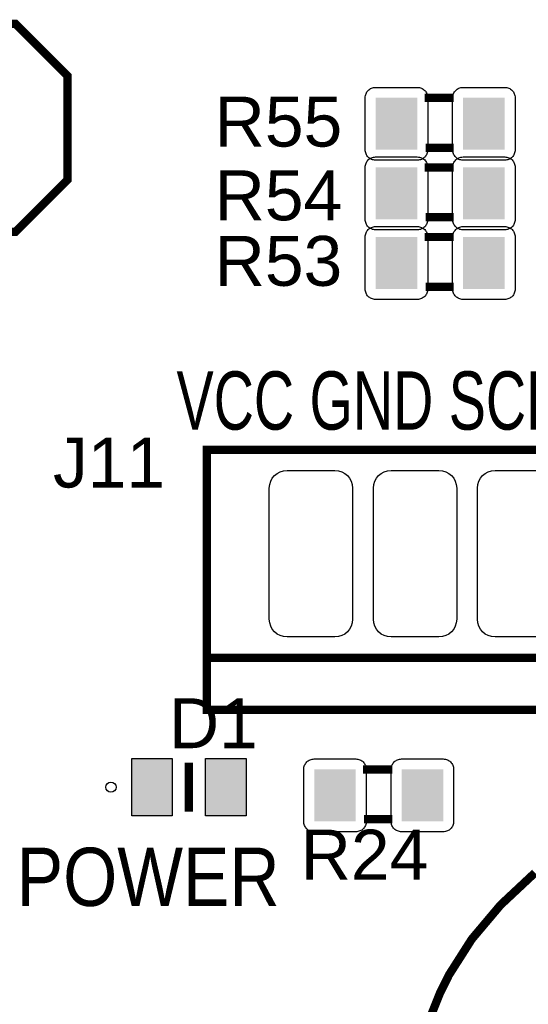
# Model space of a CAD drawing. Header units: inches. Extents: x -3.34 to 3.34, y -1.57 to 1.57.
# Tile 7 of 14: x -1.14 to -0.66, y -1.05 to -0.1. Entities that reach past the tile are written whole.
import ezdxf

# ---------------------------------------------------------------- set-up
doc = ezdxf.new("R2010")
doc.units = ezdxf.units.IN
doc.layers.get('0').update_dxf_attribs({"linetype": 'CONTINUOUS'})

# ---------------------------------------------------------------- blocks, each defined once
blk = doc.blocks.new('RPAD')
blk.add_trace([(-0.5, -0.5), (-0.5, 0.5), (0.5, -0.5), (0.5, 0.5)])
blk = doc.blocks.new('EPAD')
at = {"const_width": 0.5}
blk.add_lwpolyline([(-0.25, 0, 1), (0.25, 0, 1)], format="xyb", close=True, dxfattribs=at)

msp = doc.modelspace()

# ---------------------------------------------------------------- linework, layer by layer
for points, const_width in [([(-1.14826, -0.308661), (-1.44826, -0.308661), (-1.49826, -0.258661), (-1.49826, -0.158661), (-1.44826, -0.108661), (-1.14826, -0.108661), (-1.09826, -0.158661), (-1.09826, -0.258661), (-1.14826, -0.308661)], 0.008), ([(-1.14826, -0.308661), (-1.44826, -0.308661), (-1.49826, -0.258661), (-1.49826, -0.158661), (-1.44826, -0.108661), (-1.14826, -0.108661), (-1.09826, -0.158661), (-1.09826, -0.258661), (-1.14826, -0.308661)], 0.008), ([(-1.14826, -0.308661), (-1.44826, -0.308661), (-1.49826, -0.258661), (-1.49826, -0.158661), (-1.44826, -0.108661), (-1.14826, -0.108661), (-1.09826, -0.158661), (-1.09826, -0.258661), (-1.14826, -0.308661)], 0.008), ([(-0.72726, -0.179724), (-0.75526, -0.179724)], 0.008), ([(-0.72726, -0.179724), (-0.75526, -0.179724)], 0.008), ([(-0.72726, -0.179724), (-0.75526, -0.179724)], 0.008), ([(-0.72726, -0.227724), (-0.75426, -0.227724)], 0.008), ([(-0.72726, -0.227724), (-0.75426, -0.227724)], 0.008), ([(-0.72726, -0.227724), (-0.75426, -0.227724)], 0.008), ([(-0.72726, -0.246654), (-0.75526, -0.246654)], 0.008), ([(-0.72726, -0.246654), (-0.75526, -0.246654)], 0.008), ([(-0.72726, -0.246654), (-0.75526, -0.246654)], 0.008), ([(-0.72726, -0.294654), (-0.75426, -0.294654)], 0.008), ([(-0.72726, -0.294654), (-0.75426, -0.294654)], 0.008), ([(-0.72726, -0.294654), (-0.75426, -0.294654)], 0.008), ([(-0.72726, -0.313583), (-0.75526, -0.313583)], 0.008), ([(-0.72726, -0.313583), (-0.75526, -0.313583)], 0.008), ([(-0.72726, -0.313583), (-0.75526, -0.313583)], 0.008), ([(-0.72726, -0.361583), (-0.75426, -0.361583)], 0.008), ([(-0.72726, -0.361583), (-0.75426, -0.361583)], 0.008), ([(-0.72726, -0.361583), (-0.75426, -0.361583)], 0.008), ([(-0.964402, -0.76811), (-0.464402, -0.76811), (-0.464402, -0.51811), (-0.964402, -0.51811), (-0.964402, -0.76811)], 0.008), ([(-0.964402, -0.76811), (-0.464402, -0.76811), (-0.464402, -0.51811), (-0.964402, -0.51811), (-0.964402, -0.76811)], 0.008), ([(-0.964402, -0.76811), (-0.464402, -0.76811), (-0.464402, -0.51811), (-0.964402, -0.51811), (-0.964402, -0.76811)], 0.008), ([(-0.464402, -0.71811), (-0.964402, -0.71811)], 0.008), ([(-0.464402, -0.71811), (-0.964402, -0.71811)], 0.008), ([(-0.464402, -0.71811), (-0.964402, -0.71811)], 0.008), ([(-0.981724, -0.818898), (-0.981724, -0.866142)], 0.007874), ([(-0.981724, -0.818898), (-0.981724, -0.866142)], 0.007874), ([(-0.981724, -0.818898), (-0.981724, -0.866142)], 0.007874), ([(-0.786315, -0.825394), (-0.814315, -0.825394)], 0.008), ([(-0.786315, -0.825394), (-0.814315, -0.825394)], 0.008), ([(-0.786315, -0.825394), (-0.814315, -0.825394)], 0.008), ([(-0.786315, -0.873394), (-0.813315, -0.873394)], 0.008), ([(-0.786315, -0.873394), (-0.813315, -0.873394)], 0.008), ([(-0.786315, -0.873394), (-0.813315, -0.873394)], 0.008), ([(-0.649204, -0.924824), (-0.682196, -0.955735), (-0.709859, -0.98857), (-0.731895, -1.023161), (-0.74071, -1.041065), (-0.748006, -1.059345), (-0.753745, -1.077982), (-0.757891, -1.096955), (-0.760406, -1.116244), (-0.761252, -1.135827), (-0.760415, -1.157677), (-0.757931, -1.179198), (-0.753837, -1.200366), (-0.74817, -1.221156), (-0.740968, -1.241545), (-0.732269, -1.261509), (-0.710528, -1.300066), (-0.68325, -1.336637), (-0.650735, -1.37103)], 0.008), ([(-0.649204, -0.924824), (-0.682196, -0.955735), (-0.709859, -0.98857), (-0.731895, -1.023161), (-0.74071, -1.041065), (-0.748006, -1.059345), (-0.753745, -1.077982), (-0.757891, -1.096955), (-0.760406, -1.116244), (-0.761252, -1.135827), (-0.760415, -1.157677), (-0.757931, -1.179198), (-0.753837, -1.200366), (-0.74817, -1.221156), (-0.740968, -1.241545), (-0.732269, -1.261509), (-0.710528, -1.300066), (-0.68325, -1.336637), (-0.650735, -1.37103)], 0.008), ([(-0.649204, -0.924824), (-0.682196, -0.955735), (-0.709859, -0.98857), (-0.731895, -1.023161), (-0.74071, -1.041065), (-0.748006, -1.059345), (-0.753745, -1.077982), (-0.757891, -1.096955), (-0.760406, -1.116244), (-0.761252, -1.135827), (-0.760415, -1.157677), (-0.757931, -1.179198), (-0.753837, -1.200366), (-0.74817, -1.221156), (-0.740968, -1.241545), (-0.732269, -1.261509), (-0.710528, -1.300066), (-0.68325, -1.336637), (-0.650735, -1.37103)], 0.008)]:
    msp.add_lwpolyline(points, dxfattribs=dict(const_width=const_width))
for points in [[(-0.76226, -0.239724), (-0.80226, -0.239724), (-0.803299, -0.239674), (-0.804304, -0.239526), (-0.805271, -0.239283), (-0.806195, -0.238953), (-0.807072, -0.238538), (-0.807896, -0.238043), (-0.808663, -0.237474), (-0.809369, -0.236834), (-0.810009, -0.236128), (-0.810579, -0.23536), (-0.811073, -0.234536), (-0.811488, -0.23366), (-0.811819, -0.232736), (-0.812061, -0.231769), (-0.812209, -0.230764), (-0.81226, -0.229724), (-0.81226, -0.179724), (-0.812209, -0.178685), (-0.812061, -0.17768), (-0.811819, -0.176713), (-0.811488, -0.175789), (-0.811073, -0.174913), (-0.810579, -0.174089), (-0.810009, -0.173321), (-0.809369, -0.172615), (-0.808663, -0.171975), (-0.807896, -0.171406), (-0.807072, -0.170911), (-0.806195, -0.170496), (-0.805271, -0.170165), (-0.804304, -0.169923), (-0.803299, -0.169775), (-0.80226, -0.169724), (-0.76226, -0.169724), (-0.76122, -0.169775), (-0.760215, -0.169923), (-0.759248, -0.170165), (-0.758324, -0.170496), (-0.757448, -0.170911), (-0.756624, -0.171406), (-0.755856, -0.171975), (-0.75515, -0.172615), (-0.75451, -0.173321), (-0.753941, -0.174089), (-0.753446, -0.174913), (-0.753031, -0.175789), (-0.752701, -0.176713), (-0.752459, -0.17768), (-0.75231, -0.178685), (-0.75226, -0.179724), (-0.75226, -0.229724), (-0.75231, -0.230764), (-0.752459, -0.231769), (-0.752701, -0.232736), (-0.753031, -0.23366), (-0.753446, -0.234536), (-0.753941, -0.23536), (-0.75451, -0.236128), (-0.75515, -0.236834), (-0.755856, -0.237474), (-0.756624, -0.238043), (-0.757448, -0.238538), (-0.758324, -0.238953), (-0.759248, -0.239283), (-0.760215, -0.239526), (-0.76122, -0.239674), (-0.76226, -0.239724)], [(-0.67826, -0.239724), (-0.71826, -0.239724), (-0.719299, -0.239674), (-0.720304, -0.239526), (-0.721271, -0.239283), (-0.722195, -0.238953), (-0.723072, -0.238538), (-0.723896, -0.238043), (-0.724663, -0.237474), (-0.725369, -0.236834), (-0.726009, -0.236128), (-0.726579, -0.23536), (-0.727073, -0.234536), (-0.727488, -0.23366), (-0.727819, -0.232736), (-0.728061, -0.231769), (-0.728209, -0.230764), (-0.72826, -0.229724), (-0.72826, -0.179724), (-0.728209, -0.178685), (-0.728061, -0.17768), (-0.727819, -0.176713), (-0.727488, -0.175789), (-0.727073, -0.174913), (-0.726579, -0.174089), (-0.726009, -0.173321), (-0.725369, -0.172615), (-0.724663, -0.171975), (-0.723896, -0.171406), (-0.723072, -0.170911), (-0.722195, -0.170496), (-0.721271, -0.170165), (-0.720304, -0.169923), (-0.719299, -0.169775), (-0.71826, -0.169724), (-0.67826, -0.169724), (-0.67722, -0.169775), (-0.676215, -0.169923), (-0.675248, -0.170165), (-0.674324, -0.170496), (-0.673448, -0.170911), (-0.672624, -0.171406), (-0.671856, -0.171975), (-0.67115, -0.172615), (-0.67051, -0.173321), (-0.669941, -0.174089), (-0.669446, -0.174913), (-0.669031, -0.175789), (-0.668701, -0.176713), (-0.668459, -0.17768), (-0.66831, -0.178685), (-0.66826, -0.179724), (-0.66826, -0.229724), (-0.66831, -0.230764), (-0.668459, -0.231769), (-0.668701, -0.232736), (-0.669031, -0.23366), (-0.669446, -0.234536), (-0.669941, -0.23536), (-0.67051, -0.236128), (-0.67115, -0.236834), (-0.671856, -0.237474), (-0.672624, -0.238043), (-0.673448, -0.238538), (-0.674324, -0.238953), (-0.675248, -0.239283), (-0.676215, -0.239526), (-0.67722, -0.239674), (-0.67826, -0.239724)], [(-0.76226, -0.306654), (-0.80226, -0.306654), (-0.803299, -0.306603), (-0.804304, -0.306455), (-0.805271, -0.306213), (-0.806195, -0.305882), (-0.807072, -0.305467), (-0.807896, -0.304972), (-0.808663, -0.304403), (-0.809369, -0.303763), (-0.810009, -0.303057), (-0.810579, -0.302289), (-0.811073, -0.301465), (-0.811488, -0.300589), (-0.811819, -0.299665), (-0.812061, -0.298698), (-0.812209, -0.297693), (-0.81226, -0.296654), (-0.81226, -0.246654), (-0.812209, -0.245614), (-0.812061, -0.244609), (-0.811819, -0.243642), (-0.811488, -0.242718), (-0.811073, -0.241842), (-0.810579, -0.241018), (-0.810009, -0.24025), (-0.809369, -0.239544), (-0.808663, -0.238904), (-0.807896, -0.238335), (-0.807072, -0.23784), (-0.806195, -0.237425), (-0.805271, -0.237094), (-0.804304, -0.236852), (-0.803299, -0.236704), (-0.80226, -0.236654), (-0.76226, -0.236654), (-0.76122, -0.236704), (-0.760215, -0.236852), (-0.759248, -0.237094), (-0.758324, -0.237425), (-0.757448, -0.23784), (-0.756624, -0.238335), (-0.755856, -0.238904), (-0.75515, -0.239544), (-0.75451, -0.24025), (-0.753941, -0.241018), (-0.753446, -0.241842), (-0.753031, -0.242718), (-0.752701, -0.243642), (-0.752459, -0.244609), (-0.75231, -0.245614), (-0.75226, -0.246654), (-0.75226, -0.296654), (-0.75231, -0.297693), (-0.752459, -0.298698), (-0.752701, -0.299665), (-0.753031, -0.300589), (-0.753446, -0.301465), (-0.753941, -0.302289), (-0.75451, -0.303057), (-0.75515, -0.303763), (-0.755856, -0.304403), (-0.756624, -0.304972), (-0.757448, -0.305467), (-0.758324, -0.305882), (-0.759248, -0.306213), (-0.760215, -0.306455), (-0.76122, -0.306603), (-0.76226, -0.306654)], [(-0.67826, -0.306654), (-0.71826, -0.306654), (-0.719299, -0.306603), (-0.720304, -0.306455), (-0.721271, -0.306213), (-0.722195, -0.305882), (-0.723072, -0.305467), (-0.723896, -0.304972), (-0.724663, -0.304403), (-0.725369, -0.303763), (-0.726009, -0.303057), (-0.726579, -0.302289), (-0.727073, -0.301465), (-0.727488, -0.300589), (-0.727819, -0.299665), (-0.728061, -0.298698), (-0.728209, -0.297693), (-0.72826, -0.296654), (-0.72826, -0.246654), (-0.728209, -0.245614), (-0.728061, -0.244609), (-0.727819, -0.243642), (-0.727488, -0.242718), (-0.727073, -0.241842), (-0.726579, -0.241018), (-0.726009, -0.24025), (-0.725369, -0.239544), (-0.724663, -0.238904), (-0.723896, -0.238335), (-0.723072, -0.23784), (-0.722195, -0.237425), (-0.721271, -0.237094), (-0.720304, -0.236852), (-0.719299, -0.236704), (-0.71826, -0.236654), (-0.67826, -0.236654), (-0.67722, -0.236704), (-0.676215, -0.236852), (-0.675248, -0.237094), (-0.674324, -0.237425), (-0.673448, -0.23784), (-0.672624, -0.238335), (-0.671856, -0.238904), (-0.67115, -0.239544), (-0.67051, -0.24025), (-0.669941, -0.241018), (-0.669446, -0.241842), (-0.669031, -0.242718), (-0.668701, -0.243642), (-0.668459, -0.244609), (-0.66831, -0.245614), (-0.66826, -0.246654), (-0.66826, -0.296654), (-0.66831, -0.297693), (-0.668459, -0.298698), (-0.668701, -0.299665), (-0.669031, -0.300589), (-0.669446, -0.301465), (-0.669941, -0.302289), (-0.67051, -0.303057), (-0.67115, -0.303763), (-0.671856, -0.304403), (-0.672624, -0.304972), (-0.673448, -0.305467), (-0.674324, -0.305882), (-0.675248, -0.306213), (-0.676215, -0.306455), (-0.67722, -0.306603), (-0.67826, -0.306654)], [(-0.76226, -0.373583), (-0.80226, -0.373583), (-0.803299, -0.373532), (-0.804304, -0.373384), (-0.805271, -0.373142), (-0.806195, -0.372811), (-0.807072, -0.372396), (-0.807896, -0.371902), (-0.808663, -0.371332), (-0.809369, -0.370692), (-0.810009, -0.369986), (-0.810579, -0.369219), (-0.811073, -0.368394), (-0.811488, -0.367518), (-0.811819, -0.366594), (-0.812061, -0.365627), (-0.812209, -0.364622), (-0.81226, -0.363583), (-0.81226, -0.313583), (-0.812209, -0.312543), (-0.812061, -0.311538), (-0.811819, -0.310571), (-0.811488, -0.309647), (-0.811073, -0.308771), (-0.810579, -0.307947), (-0.810009, -0.30718), (-0.809369, -0.306473), (-0.808663, -0.305833), (-0.807896, -0.305264), (-0.807072, -0.304769), (-0.806195, -0.304354), (-0.805271, -0.304024), (-0.804304, -0.303781), (-0.803299, -0.303633), (-0.80226, -0.303583), (-0.76226, -0.303583), (-0.76122, -0.303633), (-0.760215, -0.303781), (-0.759248, -0.304024), (-0.758324, -0.304354), (-0.757448, -0.304769), (-0.756624, -0.305264), (-0.755856, -0.305833), (-0.75515, -0.306473), (-0.75451, -0.30718), (-0.753941, -0.307947), (-0.753446, -0.308771), (-0.753031, -0.309647), (-0.752701, -0.310571), (-0.752459, -0.311538), (-0.75231, -0.312543), (-0.75226, -0.313583), (-0.75226, -0.363583), (-0.75231, -0.364622), (-0.752459, -0.365627), (-0.752701, -0.366594), (-0.753031, -0.367518), (-0.753446, -0.368394), (-0.753941, -0.369219), (-0.75451, -0.369986), (-0.75515, -0.370692), (-0.755856, -0.371332), (-0.756624, -0.371902), (-0.757448, -0.372396), (-0.758324, -0.372811), (-0.759248, -0.373142), (-0.760215, -0.373384), (-0.76122, -0.373532), (-0.76226, -0.373583)], [(-0.67826, -0.373583), (-0.71826, -0.373583), (-0.719299, -0.373532), (-0.720304, -0.373384), (-0.721271, -0.373142), (-0.722195, -0.372811), (-0.723072, -0.372396), (-0.723896, -0.371902), (-0.724663, -0.371332), (-0.725369, -0.370692), (-0.726009, -0.369986), (-0.726579, -0.369219), (-0.727073, -0.368394), (-0.727488, -0.367518), (-0.727819, -0.366594), (-0.728061, -0.365627), (-0.728209, -0.364622), (-0.72826, -0.363583), (-0.72826, -0.313583), (-0.728209, -0.312543), (-0.728061, -0.311538), (-0.727819, -0.310571), (-0.727488, -0.309647), (-0.727073, -0.308771), (-0.726579, -0.307947), (-0.726009, -0.30718), (-0.725369, -0.306473), (-0.724663, -0.305833), (-0.723896, -0.305264), (-0.723072, -0.304769), (-0.722195, -0.304354), (-0.721271, -0.304024), (-0.720304, -0.303781), (-0.719299, -0.303633), (-0.71826, -0.303583), (-0.67826, -0.303583), (-0.67722, -0.303633), (-0.676215, -0.303781), (-0.675248, -0.304024), (-0.674324, -0.304354), (-0.673448, -0.304769), (-0.672624, -0.305264), (-0.671856, -0.305833), (-0.67115, -0.306473), (-0.67051, -0.30718), (-0.669941, -0.307947), (-0.669446, -0.308771), (-0.669031, -0.309647), (-0.668701, -0.310571), (-0.668459, -0.311538), (-0.66831, -0.312543), (-0.66826, -0.313583), (-0.66826, -0.363583), (-0.66831, -0.364622), (-0.668459, -0.365627), (-0.668701, -0.366594), (-0.669031, -0.367518), (-0.669446, -0.368394), (-0.669941, -0.369219), (-0.67051, -0.369986), (-0.67115, -0.370692), (-0.671856, -0.371332), (-0.672624, -0.371902), (-0.673448, -0.372396), (-0.674324, -0.372811), (-0.675248, -0.373142), (-0.676215, -0.373384), (-0.67722, -0.373532), (-0.67826, -0.373583)], [(-0.841402, -0.69811), (-0.887402, -0.69811), (-0.890878, -0.697772), (-0.894092, -0.696799), (-0.896983, -0.695253), (-0.899487, -0.693196), (-0.901544, -0.690691), (-0.90309, -0.6878), (-0.904063, -0.684586), (-0.904402, -0.68111), (-0.904402, -0.55511), (-0.904063, -0.551634), (-0.90309, -0.54842), (-0.901544, -0.545529), (-0.899487, -0.543024), (-0.896983, -0.540968), (-0.894092, -0.539422), (-0.890878, -0.538448), (-0.887402, -0.53811), (-0.841402, -0.53811), (-0.837926, -0.538448), (-0.834711, -0.539422), (-0.83182, -0.540968), (-0.829316, -0.543024), (-0.827259, -0.545529), (-0.825713, -0.54842), (-0.82474, -0.551634), (-0.824402, -0.55511), (-0.824402, -0.68111), (-0.82474, -0.684586), (-0.825713, -0.6878), (-0.827259, -0.690691), (-0.829316, -0.693196), (-0.83182, -0.695253), (-0.834711, -0.696799), (-0.837926, -0.697772), (-0.841402, -0.69811)], [(-0.741402, -0.69811), (-0.787402, -0.69811), (-0.790878, -0.697772), (-0.794092, -0.696799), (-0.796983, -0.695253), (-0.799487, -0.693196), (-0.801544, -0.690691), (-0.80309, -0.6878), (-0.804063, -0.684586), (-0.804402, -0.68111), (-0.804402, -0.55511), (-0.804063, -0.551634), (-0.80309, -0.54842), (-0.801544, -0.545529), (-0.799487, -0.543024), (-0.796983, -0.540968), (-0.794092, -0.539422), (-0.790878, -0.538448), (-0.787402, -0.53811), (-0.741402, -0.53811), (-0.737926, -0.538448), (-0.734711, -0.539422), (-0.73182, -0.540968), (-0.729316, -0.543024), (-0.727259, -0.545529), (-0.725713, -0.54842), (-0.72474, -0.551634), (-0.724402, -0.55511), (-0.724402, -0.68111), (-0.72474, -0.684586), (-0.725713, -0.6878), (-0.727259, -0.690691), (-0.729316, -0.693196), (-0.73182, -0.695253), (-0.734711, -0.696799), (-0.737926, -0.697772), (-0.741402, -0.69811)], [(-1.036657, -0.81502), (-0.997657, -0.81502), (-0.997657, -0.87002), (-1.036657, -0.87002), (-1.036657, -0.81502)], [(-0.965791, -0.81502), (-0.926791, -0.81502), (-0.926791, -0.87002), (-0.965791, -0.87002), (-0.965791, -0.81502)], [(-0.821315, -0.885394), (-0.861315, -0.885394), (-0.862354, -0.885343), (-0.863359, -0.885195), (-0.864326, -0.884953), (-0.86525, -0.884622), (-0.866127, -0.884207), (-0.866951, -0.883713), (-0.867719, -0.883143), (-0.868424, -0.882503), (-0.869065, -0.881797), (-0.869634, -0.88103), (-0.870128, -0.880206), (-0.870543, -0.879329), (-0.870874, -0.878405), (-0.871116, -0.877438), (-0.871265, -0.876433), (-0.871315, -0.875394), (-0.871315, -0.825394), (-0.871265, -0.824354), (-0.871116, -0.823349), (-0.870874, -0.822382), (-0.870543, -0.821458), (-0.870128, -0.820582), (-0.869634, -0.819758), (-0.869065, -0.818991), (-0.868424, -0.818284), (-0.867719, -0.817644), (-0.866951, -0.817075), (-0.866127, -0.81658), (-0.86525, -0.816165), (-0.864326, -0.815835), (-0.863359, -0.815593), (-0.862354, -0.815444), (-0.861315, -0.815394), (-0.821315, -0.815394), (-0.820276, -0.815444), (-0.81927, -0.815593), (-0.818304, -0.815835), (-0.81738, -0.816165), (-0.816503, -0.81658), (-0.815679, -0.817075), (-0.814911, -0.817644), (-0.814206, -0.818284), (-0.813565, -0.818991), (-0.812996, -0.819758), (-0.812502, -0.820582), (-0.812087, -0.821458), (-0.811756, -0.822382), (-0.811514, -0.823349), (-0.811365, -0.824354), (-0.811315, -0.825394), (-0.811315, -0.875394), (-0.811365, -0.876433), (-0.811514, -0.877438), (-0.811756, -0.878405), (-0.812087, -0.879329), (-0.812502, -0.880206), (-0.812996, -0.88103), (-0.813565, -0.881797), (-0.814206, -0.882503), (-0.814911, -0.883143), (-0.815679, -0.883713), (-0.816503, -0.884207), (-0.81738, -0.884622), (-0.818304, -0.884953), (-0.81927, -0.885195), (-0.820276, -0.885343), (-0.821315, -0.885394)], [(-0.737315, -0.885394), (-0.777315, -0.885394), (-0.778354, -0.885343), (-0.779359, -0.885195), (-0.780326, -0.884953), (-0.78125, -0.884622), (-0.782127, -0.884207), (-0.782951, -0.883713), (-0.783719, -0.883143), (-0.784424, -0.882503), (-0.785065, -0.881797), (-0.785634, -0.88103), (-0.786128, -0.880206), (-0.786543, -0.879329), (-0.786874, -0.878405), (-0.787116, -0.877438), (-0.787265, -0.876433), (-0.787315, -0.875394), (-0.787315, -0.825394), (-0.787265, -0.824354), (-0.787116, -0.823349), (-0.786874, -0.822382), (-0.786543, -0.821458), (-0.786128, -0.820582), (-0.785634, -0.819758), (-0.785065, -0.818991), (-0.784424, -0.818284), (-0.783719, -0.817644), (-0.782951, -0.817075), (-0.782127, -0.81658), (-0.78125, -0.816165), (-0.780326, -0.815835), (-0.779359, -0.815593), (-0.778354, -0.815444), (-0.777315, -0.815394), (-0.737315, -0.815394), (-0.736276, -0.815444), (-0.73527, -0.815593), (-0.734304, -0.815835), (-0.73338, -0.816165), (-0.732503, -0.81658), (-0.731679, -0.817075), (-0.730911, -0.817644), (-0.730206, -0.818284), (-0.729565, -0.818991), (-0.728996, -0.819758), (-0.728502, -0.820582), (-0.728087, -0.821458), (-0.727756, -0.822382), (-0.727514, -0.823349), (-0.727365, -0.824354), (-0.727315, -0.825394), (-0.727315, -0.875394), (-0.727365, -0.876433), (-0.727514, -0.877438), (-0.727756, -0.878405), (-0.728087, -0.879329), (-0.728502, -0.880206), (-0.728996, -0.88103), (-0.729565, -0.881797), (-0.730206, -0.882503), (-0.730911, -0.883143), (-0.731679, -0.883713), (-0.732503, -0.884207), (-0.73338, -0.884622), (-0.734304, -0.884953), (-0.73527, -0.885195), (-0.736276, -0.885343), (-0.737315, -0.885394)]]:
    msp.add_lwpolyline(points, close=True)
msp.add_lwpolyline([(-0.641402, -0.69811), (-0.687402, -0.69811), (-0.690878, -0.697772), (-0.694092, -0.696799), (-0.696983, -0.695253), (-0.699487, -0.693196), (-0.701544, -0.690691), (-0.70309, -0.6878), (-0.704063, -0.684586), (-0.704402, -0.68111), (-0.704402, -0.55511), (-0.704063, -0.551634), (-0.70309, -0.54842), (-0.701544, -0.545529), (-0.699487, -0.543024), (-0.696983, -0.540968), (-0.694092, -0.539422), (-0.690878, -0.538448), (-0.687402, -0.53811), (-0.641402, -0.53811)])
msp.add_circle((-1.056528, -0.84252), 0.004921)
msp.add_circle((-1.056528, -0.84252), 0.004921)
msp.add_circle((-1.056528, -0.84252), 0.004921)

# ---------------------------------------------------------------- block references
at = {"xscale": 0.04, "yscale": 0.05, "rotation": 180}
for p in [(-0.78226, -0.204724), (-0.69826, -0.204724), (-0.78226, -0.271654), (-0.69826, -0.271654), (-0.78226, -0.338583), (-0.69826, -0.338583), (-0.841315, -0.850394), (-0.757315, -0.850394)]:
    msp.add_blockref('RPAD', p, dxfattribs=at)
for name, p, xscale, yscale in [('RPAD', (-1.017157, -0.84252), 0.039, 0.055), ('RPAD', (-0.946291, -0.84252), 0.039, 0.055), ('EPAD', (-0.548654, -1.135827), 0.24, 0.24)]:
    msp.add_blockref(name, p, dxfattribs=dict(xscale=xscale, yscale=yscale))

# ---------------------------------------------------------------- texts
for s, height, width, p in [('R55', 0.048, 1.041667, (-0.956992, -0.226669)), ('R55', 0.048, 1.041667, (-0.956992, -0.226669)), ('R55', 0.048, 1.041667, (-0.956992, -0.226669)), ('R54', 0.048, 1.041667, (-0.956992, -0.297535)), ('R54', 0.048, 1.041667, (-0.956992, -0.297535)), ('R54', 0.048, 1.041667, (-0.956992, -0.297535)), ('R53', 0.048, 1.041667, (-0.956992, -0.360528)), ('R53', 0.048, 1.041667, (-0.956992, -0.360528)), ('R53', 0.048, 1.041667, (-0.956992, -0.360528)), ('VCC GND SCL SDA', 0.056, 0.714286, (-0.993535, -0.498779)), ('VCC GND SCL SDA', 0.056, 0.714286, (-0.993535, -0.498779)), ('VCC GND SCL SDA', 0.056, 0.714286, (-0.993535, -0.498779)), ('J11', 0.048, 1.041667, (-1.112236, -0.554457)), ('J11', 0.048, 1.041667, (-1.112236, -0.554457)), ('J11', 0.048, 1.041667, (-1.112236, -0.554457)), ('D1', 0.048, 1.041667, (-1.00088, -0.805024)), ('D1', 0.048, 1.041667, (-1.00088, -0.805024)), ('D1', 0.048, 1.041667, (-1.00088, -0.805024)), ('R24', 0.048, 1.041667, (-0.874315, -0.931394)), ('R24', 0.048, 1.041667, (-0.874315, -0.931394)), ('R24', 0.048, 1.041667, (-0.874315, -0.931394)), ('POWER', 0.056, 0.892857, (-1.147079, -0.956701)), ('POWER', 0.056, 0.892857, (-1.147079, -0.956701)), ('POWER', 0.056, 0.892857, (-1.147079, -0.956701))]:
    msp.add_text(s, height=height, dxfattribs=dict(width=width)).set_placement(p)

doc.saveas('drawing.dxf')
